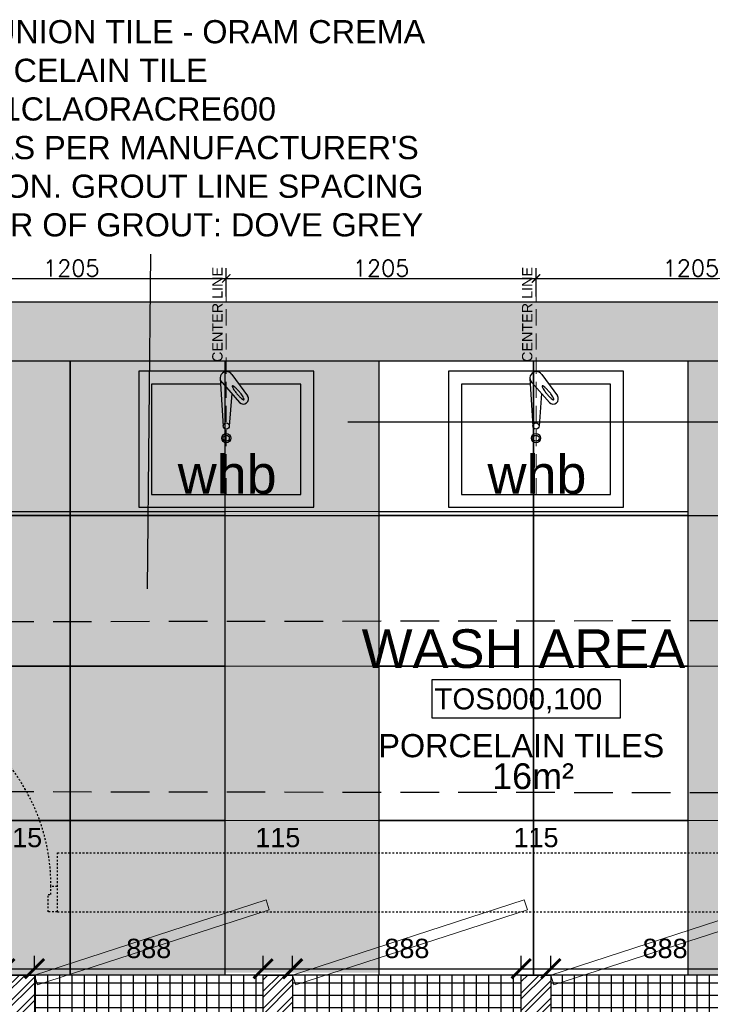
# Model space of a CAD drawing. Header units: millimetres. Extents: x -115474967 to 444143, y -74377 to 241828222.
# Tile 160 of 256: x -115518 to -112834, y 245500 to 249324. Entities that reach past the tile are written whole.
import ezdxf
from ezdxf.enums import TextEntityAlignment as Align

# ---------------------------------------------------------------- set-up
doc = ezdxf.new("R2010")
doc.units = ezdxf.units.MM
doc.header["$MEASUREMENT"] = 0
for name, pattern in [('$0$DASHED2', [0.375, 0.25, -0.125]), ('2DASHED', [0.75, 0.5, -0.25]), ('Dashed', [280, 140, -140])]:
    doc.linetypes.add(name, pattern=pattern)
for name, color, linetype in [('0-ELEV.25', 4, 'Continuous'), ('0-HACH', 9, 'Continuous'), ('00-1 FloorFinish', 1, 'Continuous'), ('00-1 FloorLevel', 7, 'Continuous'), ('00-2 Demolish', 5, 'Dashed'), ('00-2 Walls', 4, 'Continuous'), ('00-2 Walls Exist', 7, 'Continuous'), ('00-3 Elev 04', 8, 'Continuous'), ('00-5 Dims', 8, 'Continuous'), ('00-6 H-Brickwork', 9, 'Continuous'), ('01-1 Notes', 7, 'Continuous'), ('A-DOOR NUMBERS', 7, 'Continuous'), ('CEIL-PLAN', 7, 'Continuous'), ('CEIL-SECT', 2, 'Continuous'), ('DIMS-20', 9, 'Continuous'), ('EB Retained', 9, 'Continuous'), ('TEXT-20', 2, 'Continuous'), ('TEXT-50', 2, 'Continuous'), ('WINDOWS_AND_DOORS', 1, 'Continuous')]:
    doc.layers.add(name, color=color, linetype=linetype)
doc.layers.add('00-1 Labels', color=4, linetype='Continuous', lineweight=35)
doc.layers.add('0_cons_01', color=40, linetype='Continuous', lineweight=0, plot=False)
doc.layers.add('New_B  _  FLOORS  _  Slabs.exist_Pen_No__101', color=7, linetype='Continuous', lineweight=13, true_color=0x747474)
doc.styles.add('ARIAL', font='arial.ttf')
doc.styles.add('DIMS', font='simplex.shx')
doc.styles.add('TEXT-20', font='arial.ttf', dxfattribs={"height": 40})
doc.styles.add('TEXT-50', font='arial.ttf', dxfattribs={"height": 100})
doc.dimstyles.new('Detail 1_25 SCALE', dxfattribs={"dimtxt": 75, "dimasz": 75, "dimexe": 50, "dimexo": 40, "dimgap": 40, "dimtad": 1, "dimdec": 0, "dimrnd": 1, "dimtxsty": 'ARIAL', "dimblk": 'ARCHTICK', "dimcen": 50, "dimdle": 50, "dimclrd": 256, "dimclre": 256, "dimclrt": 2, "dimadec": 0, "dimazin": 0, "dimtfac": 1, "dimtdec": 0, "dimtix": 1, "dimtmove": 2, "dimatfit": 3, "dimldrblk": 'CLOSEDBLANK', "dimfxl": 125, "dimfxlon": 1, "dimarcsym": 0})
doc.dimstyles.new('DIM-20', dxfattribs={"dimscale": 4, "dimtxt": 10, "dimasz": 8, "dimexe": 10, "dimexo": 5, "dimgap": 4, "dimtad": 1, "dimdec": 0, "dimrnd": 5, "dimdsep": 46, "dimtxsty": 'DIMS', "dimblk": 'ARCHTICK', "dimcen": 25, "dimdle": 10, "dimclrd": 9, "dimclre": 9, "dimclrt": 4, "dimadec": 0, "dimazin": 0, "dimtfac": 1, "dimtdec": 0, "dimtmove": 2, "dimatfit": 2, "dimfxl": 1, "dimtolj": 1, "dimtzin": 0, "dimarcsym": 0})

# ---------------------------------------------------------------- blocks, each defined once
blk = doc.blocks.new('tap')
for p, q in [((189706, 56398.9), (189760.8, 56485.4)), ((189749.1, 56374.3), (189795.6, 56465.6)), ((189774.9, 56425), (189896.3, 56462)), ((189736.6, 56361.3), (189904.8, 56439.7))]:
    blk.add_line(p, q)
blk.add_circle((189899.8, 56450.5), 12)
for centre, radius, start, end in [((189777.7, 56474.7), 20, 333.0511, 147.6318), ((189932.5, 56355.2), 198.9, 151.5316, 155.6798), ((189932.5, 56355.2), 198.9, 147.3835, 151.5316), ((189593.6, 56538.9), 198.9, 327.3835, 331.5316), ((189851.2, 56407.2), 102.4, 141.6003, 147.3835), ((189593.6, 56538.9), 198.9, 331.5316, 335.6798), ((189804, 56444.6), 42.1, 128.6174, 141.6003), ((189681.5, 56499.2), 102.4, 335.6798, 341.463), ((189778.8, 56476.1), 1.76, 61.5316, 128.6174), ((189738.7, 56480), 42.1, 341.463, 354.4459), ((189778.8, 56476.1), 1.76, 354.4459, 61.5316), ((189787.4, 56414.1), 42.1, 161.463, 174.4459), ((189747.3, 56418), 1.76, 174.4459, 241.5316), ((189747.3, 56418), 1.76, 241.5316, 308.6174), ((189844.5, 56394.9), 102.4, 155.6798, 161.463), ((189722.1, 56449.5), 42.1, 308.6174, 321.6003), ((189674.9, 56486.9), 102.4, 321.6003, 327.3835), ((189726.1, 56384), 25, 143.4625, 337.2205)]:
    blk.add_arc(centre, radius, start, end)
blk = doc.blocks.new('Room Tags')
at = {"layer": '00-1 FloorLevel', "color": 2}
blk.add_lwpolyline([(-571.3, -75.7), (646.5, -75.7), (646.5, -324.7), (-571.3, -324.7)], close=True, dxfattribs=at)
at = {"layer": '00-1 FloorFinish', "style": 'ARIAL'}
blk.add_attdef('F-FINISH', text='', height=150, dxfattribs=at).set_placement((5.1, -578), align=Align.CENTER)
at = {"layer": '00-1 FloorLevel', "style": 'ARIAL'}
blk.add_text('TOS:', height=136.36, dxfattribs=at).set_placement((-557.4, -200.2), align=Align.MIDDLE_LEFT)
blk.add_attdef('000,000', text='', height=136.4, dxfattribs=at).set_placement((606.9, -200.2), align=Align.MIDDLE_RIGHT)
at = {"layer": '00-1 Labels', "style": 'ARIAL'}
for tag, p in [('ROOM1?', (19, 746.2)), ('ROOM2?', (19, 373.1)), ('ROOM3?', (19, 0))]:
    blk.add_attdef(tag, text='', height=250, dxfattribs=at).set_placement(p, align=Align.CENTER)
blk = doc.blocks.new('_ArchTick')
at = {"color": 0, "linetype": 'ByBlock', "const_width": 0.15}
blk.add_lwpolyline([(-0.5, -0.5), (0.5, 0.5)], dxfattribs=at)
blk = doc.blocks.new('*D407')
at = {"layer": '00-5 Dims', "lineweight": -2, "transparency": 16777216}
for p, q in [((-115576, 245638.4), (-115576, 245688.4)), ((-115461, 245638.4), (-115461, 245688.4)), ((-115626, 245638.4), (-115411, 245638.4))]:
    blk.add_line(p, q, dxfattribs=at)
at = {"layer": 'Defpoints', "color": 0, "transparency": 16777216}
for p in [(-115461, 245638.4), (-115576, 245613.9), (-115461, 245613.9)]:
    blk.add_point(p, dxfattribs=at)
at = {"layer": '00-5 Dims', "lineweight": -2, "transparency": 16777216, "xscale": 75, "yscale": 75, "zscale": 75, "rotation": 180}
blk.add_blockref('_ArchTick', (-115576, 245638.4), dxfattribs=at)
at = {"layer": '00-5 Dims', "lineweight": -2, "transparency": 16777216, "xscale": 75, "yscale": 75, "zscale": 75}
blk.add_blockref('_ArchTick', (-115461, 245638.4), dxfattribs=at)
at = {"layer": '00-5 Dims', "color": 2, "transparency": 16777216, "insert": (-115518.5, 246147.4), "char_height": 75, "attachment_point": 5, "style": 'ARIAL'}
blk.add_mtext('115', dxfattribs=at)
blk = doc.blocks.new('_ClosedBlank')
at = {"color": 0, "linetype": 'ByBlock', "lineweight": -2}
for p, q in [((-1, 0.167), (0, 0)), ((-1, 0.167), (-1, -0.167)), ((0, 0), (-1, -0.167))]:
    blk.add_line(p, q, dxfattribs=at)
blk = doc.blocks.new('*D408')
at = {"layer": '00-5 Dims', "lineweight": -2, "transparency": 16777216}
for p, q in [((-115461, 245638.4), (-115461, 245688.4)), ((-114572.6, 245638.4), (-114572.6, 245688.4)), ((-115511, 245638.4), (-114522.6, 245638.4))]:
    blk.add_line(p, q, dxfattribs=at)
at = {"layer": 'Defpoints', "color": 0, "transparency": 16777216}
for p in [(-114572.6, 245638.4), (-115461, 245613.9), (-114572.6, 245613.9)]:
    blk.add_point(p, dxfattribs=at)
at = {"layer": '00-5 Dims', "lineweight": -2, "transparency": 16777216, "xscale": 75, "yscale": 75, "zscale": 75, "rotation": 180}
blk.add_blockref('_ArchTick', (-115461, 245638.4), dxfattribs=at)
at = {"layer": '00-5 Dims', "lineweight": -2, "transparency": 16777216, "xscale": 75, "yscale": 75, "zscale": 75}
blk.add_blockref('_ArchTick', (-114572.6, 245638.4), dxfattribs=at)
at = {"layer": '00-5 Dims', "color": 2, "transparency": 16777216, "insert": (-115016.8, 245716.7), "char_height": 75, "attachment_point": 5, "style": 'ARIAL'}
blk.add_mtext('888', dxfattribs=at)
blk = doc.blocks.new('*D409')
at = {"layer": '00-5 Dims', "lineweight": -2, "transparency": 16777216}
for p, q in [((-114572.6, 245638.4), (-114572.6, 245688.4)), ((-114457.6, 245638.4), (-114457.6, 245688.4)), ((-114622.6, 245638.4), (-114407.6, 245638.4))]:
    blk.add_line(p, q, dxfattribs=at)
at = {"layer": 'Defpoints', "color": 0, "transparency": 16777216}
for p in [(-114457.6, 245638.4), (-114572.6, 245613.9), (-114457.6, 245613.9)]:
    blk.add_point(p, dxfattribs=at)
at = {"layer": '00-5 Dims', "lineweight": -2, "transparency": 16777216, "xscale": 75, "yscale": 75, "zscale": 75, "rotation": 180}
blk.add_blockref('_ArchTick', (-114572.6, 245638.4), dxfattribs=at)
at = {"layer": '00-5 Dims', "lineweight": -2, "transparency": 16777216, "xscale": 75, "yscale": 75, "zscale": 75}
blk.add_blockref('_ArchTick', (-114457.6, 245638.4), dxfattribs=at)
at = {"layer": '00-5 Dims', "color": 2, "transparency": 16777216, "insert": (-114515.1, 246147.4), "char_height": 75, "attachment_point": 5, "style": 'ARIAL'}
blk.add_mtext('115', dxfattribs=at)
blk = doc.blocks.new('*D410')
at = {"layer": '00-5 Dims', "lineweight": -2, "transparency": 16777216}
for p, q in [((-114457.6, 245638.4), (-114457.6, 245688.4)), ((-113569.3, 245638.4), (-113569.3, 245688.4)), ((-114507.6, 245638.4), (-113519.3, 245638.4))]:
    blk.add_line(p, q, dxfattribs=at)
at = {"layer": 'Defpoints', "color": 0, "transparency": 16777216}
for p in [(-113569.3, 245638.4), (-114457.6, 245613.9), (-113569.3, 245613.9)]:
    blk.add_point(p, dxfattribs=at)
at = {"layer": '00-5 Dims', "lineweight": -2, "transparency": 16777216, "xscale": 75, "yscale": 75, "zscale": 75, "rotation": 180}
blk.add_blockref('_ArchTick', (-114457.6, 245638.4), dxfattribs=at)
at = {"layer": '00-5 Dims', "lineweight": -2, "transparency": 16777216, "xscale": 75, "yscale": 75, "zscale": 75}
blk.add_blockref('_ArchTick', (-113569.3, 245638.4), dxfattribs=at)
at = {"layer": '00-5 Dims', "color": 2, "transparency": 16777216, "insert": (-114013.5, 245716.7), "char_height": 75, "attachment_point": 5, "style": 'ARIAL'}
blk.add_mtext('888', dxfattribs=at)
blk = doc.blocks.new('*D411')
at = {"layer": '00-5 Dims', "lineweight": -2, "transparency": 16777216}
for p, q in [((-113569.3, 245638.4), (-113569.3, 245688.4)), ((-113454.3, 245638.4), (-113454.3, 245688.4)), ((-113619.3, 245638.4), (-113404.3, 245638.4))]:
    blk.add_line(p, q, dxfattribs=at)
at = {"layer": 'Defpoints', "color": 0, "transparency": 16777216}
for p in [(-113454.3, 245638.4), (-113569.3, 245613.9), (-113454.3, 245613.9)]:
    blk.add_point(p, dxfattribs=at)
at = {"layer": '00-5 Dims', "lineweight": -2, "transparency": 16777216, "xscale": 75, "yscale": 75, "zscale": 75, "rotation": 180}
blk.add_blockref('_ArchTick', (-113569.3, 245638.4), dxfattribs=at)
at = {"layer": '00-5 Dims', "lineweight": -2, "transparency": 16777216, "xscale": 75, "yscale": 75, "zscale": 75}
blk.add_blockref('_ArchTick', (-113454.3, 245638.4), dxfattribs=at)
at = {"layer": '00-5 Dims', "color": 2, "transparency": 16777216, "insert": (-113511.8, 246147.4), "char_height": 75, "attachment_point": 5, "style": 'ARIAL'}
blk.add_mtext('115', dxfattribs=at)
blk = doc.blocks.new('*D412')
at = {"layer": '00-5 Dims', "lineweight": -2, "transparency": 16777216}
for p, q in [((-113454.3, 245638.4), (-113454.3, 245688.4)), ((-112566, 245638.4), (-112566, 245688.4)), ((-113504.3, 245638.4), (-112516, 245638.4))]:
    blk.add_line(p, q, dxfattribs=at)
at = {"layer": 'Defpoints', "color": 0, "transparency": 16777216}
for p in [(-112566, 245638.4), (-113454.3, 245613.9), (-112566, 245613.9)]:
    blk.add_point(p, dxfattribs=at)
at = {"layer": '00-5 Dims', "lineweight": -2, "transparency": 16777216, "xscale": 75, "yscale": 75, "zscale": 75, "rotation": 180}
blk.add_blockref('_ArchTick', (-113454.3, 245638.4), dxfattribs=at)
at = {"layer": '00-5 Dims', "lineweight": -2, "transparency": 16777216, "xscale": 75, "yscale": 75, "zscale": 75}
blk.add_blockref('_ArchTick', (-112566, 245638.4), dxfattribs=at)
at = {"layer": '00-5 Dims', "color": 2, "transparency": 16777216, "insert": (-113010.1, 245716.7), "char_height": 75, "attachment_point": 5, "style": 'ARIAL'}
blk.add_mtext('888', dxfattribs=at)
blk = doc.blocks.new('*D524')
at = {"layer": 'Defpoints', "color": 0, "transparency": 16777216}
for p in [(-114715.8, 248319.2), (-114715.8, 248228.9), (-115919.8, 247998.9)]:
    blk.add_point(p, dxfattribs=at)
at = {"layer": 'DIMS-20', "color": 9, "lineweight": -2, "transparency": 16777216}
for p, q in [((-115919.8, 248018.9), (-115919.8, 248359.2)), ((-114715.8, 248248.9), (-114715.8, 248359.2)), ((-115959.8, 248319.2), (-114675.8, 248319.2))]:
    blk.add_line(p, q, dxfattribs=at)
at = {"layer": 'DIMS-20', "color": 9, "lineweight": -2, "transparency": 16777216, "xscale": 32, "yscale": 32, "zscale": 32, "rotation": 180}
blk.add_blockref('_ArchTick', (-115919.8, 248319.2), dxfattribs=at)
at = {"layer": 'DIMS-20', "color": 9, "lineweight": -2, "transparency": 16777216, "xscale": 32, "yscale": 32, "zscale": 32}
blk.add_blockref('_ArchTick', (-114715.8, 248319.2), dxfattribs=at)
at = {"layer": 'DIMS-20', "color": 4, "transparency": 16777216, "insert": (-115317.8, 248359.2), "char_height": 64, "attachment_point": 5, "style": 'DIMS'}
blk.add_mtext('\\A1;1205', dxfattribs=at)
blk = doc.blocks.new('*D525')
at = {"layer": 'Defpoints', "color": 0, "transparency": 16777216}
for p in [(-113511.8, 248319.2), (-114715.8, 248228.9), (-113511.8, 248228.9)]:
    blk.add_point(p, dxfattribs=at)
at = {"layer": 'DIMS-20', "color": 9, "lineweight": -2, "transparency": 16777216}
for p, q in [((-114715.8, 248248.9), (-114715.8, 248359.2)), ((-113511.8, 248248.9), (-113511.8, 248359.2)), ((-114755.8, 248319.2), (-113471.8, 248319.2))]:
    blk.add_line(p, q, dxfattribs=at)
at = {"layer": 'DIMS-20', "color": 9, "lineweight": -2, "transparency": 16777216, "xscale": 32, "yscale": 32, "zscale": 32, "rotation": 180}
blk.add_blockref('_ArchTick', (-114715.8, 248319.2), dxfattribs=at)
at = {"layer": 'DIMS-20', "color": 9, "lineweight": -2, "transparency": 16777216, "xscale": 32, "yscale": 32, "zscale": 32}
blk.add_blockref('_ArchTick', (-113511.8, 248319.2), dxfattribs=at)
at = {"layer": 'DIMS-20', "color": 4, "transparency": 16777216, "insert": (-114113.8, 248359.2), "char_height": 64, "attachment_point": 5, "style": 'DIMS'}
blk.add_mtext('\\A1;1205', dxfattribs=at)
blk = doc.blocks.new('*D526')
at = {"layer": 'Defpoints', "color": 0, "transparency": 16777216}
for p in [(-112307.8, 248319.2), (-113511.8, 248228.9), (-112307.8, 248228.9)]:
    blk.add_point(p, dxfattribs=at)
at = {"layer": 'DIMS-20', "color": 9, "lineweight": -2, "transparency": 16777216}
for p, q in [((-113511.8, 248248.9), (-113511.8, 248359.2)), ((-112307.8, 248248.9), (-112307.8, 248359.2)), ((-113551.8, 248319.2), (-112267.8, 248319.2))]:
    blk.add_line(p, q, dxfattribs=at)
at = {"layer": 'DIMS-20', "color": 9, "lineweight": -2, "transparency": 16777216, "xscale": 32, "yscale": 32, "zscale": 32, "rotation": 180}
blk.add_blockref('_ArchTick', (-113511.8, 248319.2), dxfattribs=at)
at = {"layer": 'DIMS-20', "color": 9, "lineweight": -2, "transparency": 16777216, "xscale": 32, "yscale": 32, "zscale": 32}
blk.add_blockref('_ArchTick', (-112307.8, 248319.2), dxfattribs=at)
at = {"layer": 'DIMS-20', "color": 4, "transparency": 16777216, "insert": (-112909.8, 248359.2), "char_height": 64, "attachment_point": 5, "style": 'DIMS'}
blk.add_mtext('\\A1;1205', dxfattribs=at)

msp = doc.modelspace()

# ---------------------------------------------------------------- hatches: boundary and pattern name
at = {"transparency": 33554559}
h = msp.add_hatch(dxfattribs=at)
h.set_pattern_fill('ANSI37', color=256, scale=15, angle=45)
h.set_pattern_definition([(90, (-222232.57, 146332.55), (-47.625, 0), []), (180, (-222232.57, 146332.55), (-7e-15, -47.625), [])])
h.paths.add_polyline_path([(-116521.80524, 244513.8909), (-115575.97191, 244513.8909), (-115575.97191, 245613.8909), (-116521.80524, 245613.8909)])
h.paths.add_polyline_path([(-115460.97191, 245613.8909), (-114572.63857, 245613.8909), (-114572.63857, 244513.8909), (-115460.97191, 244513.8909)])
h.paths.add_polyline_path([(-114457.63857, 244513.8909), (-113569.30524, 244513.8909), (-113569.30524, 245613.8909), (-114457.63857, 245613.8909)])
h.paths.add_polyline_path([(-113454.30524, 245613.8909), (-112565.97191, 245613.8909), (-112565.97191, 244513.8909), (-113454.30524, 244513.8909)])
h.paths.add_polyline_path([(-112450.97191, 244513.8909), (-111562.63857, 244513.8909), (-111562.63857, 245613.8909), (-112450.97191, 245613.8909)])
h.paths.add_polyline_path([(-111447.63857, 245613.8909), (-110501.80524, 245613.8909), (-110501.80524, 244513.8909), (-111447.63857, 244513.8909)])
at = {"layer": '0-HACH'}
h = msp.add_hatch(dxfattribs=at)
h.set_pattern_fill('AR-SAND', scale=0.8, style=0)
h.set_pattern_definition([(37.5, (-224032.57, 146342.198), (-1.280025, 39.153059), [0, -30.8864, 0, -34.544, 0, -33.02]), (7.5, (-224032.57, 146342.2), (35.961863, 57.346008), [0, -16.6624, 0, -27.8384, 0, -10.668]), (327.5, (-224057.563, 146342.198), (63.27939, 0.114975), [0, -10.16, 0, -36.576, 0, -47.752]), (317.5, (-224057.563, 146342.2), (61.084516, 17.834346), [0, -5.08, 0, -23.9776, 0, -27.432])])
h.paths.add_polyline_path([(-114721.80571, 246823.53652), (-114121.80587, 246823.53652), (-114121.80587, 246223.53652), (-114721.80571, 246223.53652)])
h.paths.add_polyline_path([(-114721.80571, 246223.53652), (-114121.80587, 246223.53652), (-114121.80587, 245623.53652), (-114721.80571, 245623.53652)])
h.paths.add_polyline_path([(-114721.80571, 248008.53652), (-114121.80587, 248008.53652), (-114121.80587, 246823.53652), (-114721.80571, 246823.53652)])
h = msp.add_hatch(dxfattribs=at)
h.set_pattern_fill('AR-SAND', scale=0.8, style=0)
h.set_pattern_definition([(37.5, (-222232.57, 146332.552), (-1.280025, 39.153059), [0, -30.8864, 0, -34.544, 0, -33.02]), (7.5, (-222232.57, 146332.55), (35.961863, 57.346008), [0, -16.6624, 0, -27.8384, 0, -10.668]), (327.5, (-222257.563, 146332.552), (63.27939, 0.114975), [0, -10.16, 0, -36.576, 0, -47.752]), (317.5, (-222257.563, 146332.55), (61.084516, 17.834346), [0, -5.08, 0, -23.9776, 0, -27.432])])
h.paths.add_polyline_path([(-112921.80618, 246813.8909), (-112321.80633, 246813.8909), (-112321.80633, 246213.8909), (-112921.80618, 246213.8909)])
h.paths.add_polyline_path([(-112921.80618, 246213.8909), (-112321.80633, 246213.8909), (-112321.80633, 245613.8909), (-112921.80618, 245613.8909)])
h.paths.add_polyline_path([(-112921.80618, 247998.8909), (-112321.80633, 247998.8909), (-112321.80633, 246813.8909), (-112921.80618, 246813.8909)])
at = {"layer": '00-6 H-Brickwork'}
h = msp.add_hatch(dxfattribs=at)
h.set_pattern_fill('ANSI32', color=256, scale=5, angle=540, style=0)
h.set_pattern_definition([(225, (-182237.805, 190188.363), (33.67596, -33.67596), []), (225, (-182260.256, 190188.363), (33.67596, -33.67596), [])])
h.paths.add_polyline_path([(-115575.97191, 245613.8909), (-115460.97191, 245613.8909), (-115460.97191, 244513.8909), (-115575.97191, 244513.8909)])
h.paths.add_polyline_path([(-114572.63857, 245613.8909), (-114457.63857, 245613.8909), (-114457.63857, 244513.8909), (-114572.63857, 244513.8909)])
h.paths.add_polyline_path([(-113569.30524, 245613.8909), (-113454.30524, 245613.8909), (-113454.30524, 244513.8909), (-113569.30524, 244513.8909)])
h.paths.add_polyline_path([(-112565.97191, 245613.8909), (-112450.97191, 245613.8909), (-112450.97191, 244513.8909), (-112565.97191, 244513.8909)])
h.paths.add_polyline_path([(-111562.63857, 245613.8909), (-111447.63857, 245613.8909), (-111447.63857, 244513.8909), (-111562.63857, 244513.8909)])
at = {"layer": 'EB Retained', "lineweight": 0, "true_color": 0xbababa}
h = msp.add_hatch(color=9, dxfattribs=at)
h.dxf.hatch_style = 1
h.paths.add_polyline_path([(-110501.80524, 247998.8909), (-110501.80524, 247308.27856), (-110271.80524, 247308.27856), (-110271.80524, 248308.8909), (-110375.30524, 248308.8909), (-110501.80524, 248308.8909), (-110501.80524, 248228.8909), (-116751.80524, 248228.8909), (-116751.81191, 247308.27856), (-116521.81191, 247308.27856), (-116521.80524, 247998.8909)])
at = {"layer": 'New_B  _  FLOORS  _  Slabs.exist_Pen_No__101', "linetype": 'Continuous', "lineweight": 0, "true_color": 0xf0ed2d, "transparency": 33554559}
h = msp.add_hatch(color=2, dxfattribs=at)
h.dxf.hatch_style = 1
h.paths.add_polyline_path([(-112321.80633, 247994.59966), (-110501.80524, 247994.59966), (-110501.80524, 247308.27856), (-110271.80524, 247308.27856), (-110271.80524, 246498.27856), (-110501.80524, 246498.27856), (-110501.80524, 245613.8909), (-112321.80633, 245613.8909)])
h.paths.add_polyline_path([(-114721.80571, 247413.8909), (-114721.80571, 247998.8909), (-115919.80524, 247998.8909), (-115921.8054, 247413.8909), (-116521.80524, 247413.8909), (-116521.81191, 247308.27856), (-116751.81191, 247308.27856), (-116751.80524, 246498.27856), (-116521.80524, 246498.27855), (-116521.80524, 245613.8909), (-114721.80571, 245613.8909), (-114721.80571, 246213.8909), (-114721.80571, 246813.8909)])

# ---------------------------------------------------------------- linework, layer by layer
msp.add_line((-116521.80524, 247398.8909), (-110501.80524, 247398.8909))
for points in [[(-115055.80524, 247430.63255), (-114375.80524, 247430.63255), (-114375.80524, 247958.8909), (-115055.80524, 247958.8909)], [(-113851.80524, 247430.63255), (-113171.80524, 247430.63255), (-113171.80524, 247958.8909), (-113851.80524, 247958.8909)]]:
    msp.add_lwpolyline(points, close=True)
for points in [[(-114738.18148, 247908.8909), (-115005.80524, 247908.8909), (-115005.80524, 247480.63255), (-114425.80524, 247480.63255), (-114425.80524, 247908.8909), (-114666.43276, 247908.8909)], [(-113534.18148, 247908.8909), (-113801.80524, 247908.8909), (-113801.80524, 247480.63255), (-113221.80524, 247480.63255), (-113221.80524, 247908.8909), (-113462.43276, 247908.8909)]]:
    msp.add_lwpolyline(points)
for centre, radius in [((-114715.80524, 247698.8909), 17.61911), ((-114715.80524, 247698.8909), 11.90618), ((-113511.80524, 247698.8909), 17.61911), ((-113511.80524, 247698.8909), 11.90618)]:
    msp.add_circle(centre, radius)
at = {"layer": '0-ELEV.25'}
msp.add_lwpolyline([(-116751.81191, 247308.27856), (-116521.81191, 247308.27856), (-116521.80524, 247413.8909), (-115921.8054, 247413.8909), (-115919.80524, 247998.8909), (-115919.80524, 247998.8909), (-112921.80618, 247998.8909), (-112921.80618, 245613.8909), (-116521.80524, 245613.8909), (-116521.80524, 246498.27855), (-116751.80524, 246498.27856)], close=True, dxfattribs=at)
at = {"layer": '0-ELEV.25', "lineweight": 0}
for points in [[(-114721.80571, 247998.8909), (-114121.80587, 247998.8909), (-114121.80587, 247398.8909), (-114721.80571, 247398.8909)], [(-112921.80618, 247998.8909), (-112321.80633, 247998.8909), (-112321.80633, 246813.8909), (-112921.80618, 246813.8909)], [(-112921.80618, 247998.8909), (-112321.80633, 247998.8909), (-112321.80633, 247398.8909), (-112921.80618, 247398.8909)], [(-114721.80571, 247413.8909), (-114121.80587, 247413.8909), (-114121.80587, 246813.8909), (-114721.80571, 246813.8909)], [(-114721.80571, 246813.8909), (-114121.80587, 246813.8909), (-114121.80587, 246213.8909), (-114721.80571, 246213.8909)], [(-112921.80618, 246813.8909), (-112321.80633, 246813.8909), (-112321.80633, 246213.8909), (-112921.80618, 246213.8909)], [(-114721.80571, 246213.8909), (-114121.80587, 246213.8909), (-114121.80587, 245613.8909), (-114721.80571, 245613.8909)]]:
    msp.add_lwpolyline(points, close=True, dxfattribs=at)
at = {"layer": '00-2 Demolish', "ltscale": 0.05}
for p, q in [((-115371.80524, 246088.8909), (-111651.80524, 246088.8909)), ((-115371.80524, 245858.8909), (-115371.80524, 246088.8909)), ((-115407.80524, 245926.3909), (-115397.00524, 245926.3909)), ((-115407.80524, 245858.8909), (-115407.80524, 245926.3909)), ((-115397.00524, 245926.3909), (-115397.00524, 245957.87757)), ((-115371.80524, 245957.87757), (-115397.00524, 245957.87757)), ((-115371.80524, 245858.8909), (-115371.80524, 245957.8909)), ((-115371.80524, 245858.8909), (-115371.80524, 245957.87757)), ((-115371.80524, 245858.8909), (-115407.80524, 245858.8909)), ((-115371.80524, 245858.8909), (-111651.80524, 245858.8909))]:
    msp.add_line(p, q, dxfattribs=at)
msp.add_arc((-116155.92698, 245959.37678), 758.9232, 359.88782136, 87.33238065, dxfattribs=at)
at = {"layer": '00-2 Walls'}
for points in [[(-115575.97191, 245613.8909), (-115460.97191, 245613.8909), (-115460.97191, 244513.8909), (-115575.97191, 244513.8909)], [(-114572.63857, 245613.8909), (-114457.63857, 245613.8909), (-114457.63857, 244513.8909), (-114572.63857, 244513.8909)], [(-113569.30524, 245613.8909), (-113454.30524, 245613.8909), (-113454.30524, 244513.8909), (-113569.30524, 244513.8909)]]:
    msp.add_lwpolyline(points, close=True, dxfattribs=at)
at = {"layer": '00-2 Walls Exist'}
for p, q in [((-116751.80524, 248228.8909), (-110501.80524, 248228.8909)), ((-115919.80524, 247998.8909), (-110501.80524, 247998.8909))]:
    msp.add_line(p, q, dxfattribs=at)
at = {"layer": '00-3 Elev 04', "linetype": 'Continuous'}
msp.add_line((-110501.80524, 245613.8909), (-116521.80524, 245613.8909), dxfattribs=at)
for points in [[(-115921.8054, 247998.8909), (-115321.80555, 247998.8909), (-115321.80555, 247398.8909), (-115921.8054, 247398.8909)], [(-115321.80555, 247998.8909), (-114721.80571, 247998.8909), (-114721.80571, 247398.8909), (-115321.80555, 247398.8909)], [(-114121.80587, 247998.8909), (-113521.80602, 247998.8909), (-113521.80602, 247398.8909), (-114121.80587, 247398.8909)], [(-113521.80602, 247998.8909), (-112921.80618, 247998.8909), (-112921.80618, 247398.8909), (-113521.80602, 247398.8909)], [(-115921.8054, 247413.8909), (-115321.80555, 247413.8909), (-115321.80555, 246813.8909), (-115921.8054, 246813.8909)], [(-115321.80555, 247413.8909), (-114721.80571, 247413.8909), (-114721.80571, 246813.8909), (-115321.80555, 246813.8909)], [(-114121.80587, 247413.8909), (-113521.80602, 247413.8909), (-113521.80602, 246813.8909), (-114121.80587, 246813.8909)], [(-113521.80602, 247413.8909), (-112921.80618, 247413.8909), (-112921.80618, 246813.8909), (-113521.80602, 246813.8909)], [(-115921.8054, 246813.8909), (-115321.80555, 246813.8909), (-115321.80555, 246213.8909), (-115921.8054, 246213.8909)], [(-115321.80555, 246813.8909), (-114721.80571, 246813.8909), (-114721.80571, 246213.8909), (-115321.80555, 246213.8909)], [(-114121.80587, 246813.8909), (-113521.80602, 246813.8909), (-113521.80602, 246213.8909), (-114121.80587, 246213.8909)], [(-113521.80602, 246813.8909), (-112921.80618, 246813.8909), (-112921.80618, 246213.8909), (-113521.80602, 246213.8909)], [(-115921.8054, 246213.8909), (-115321.80555, 246213.8909), (-115321.80555, 245613.8909), (-115921.8054, 245613.8909)], [(-115321.80555, 246213.8909), (-114721.80571, 246213.8909), (-114721.80571, 245613.8909), (-115321.80555, 245613.8909)], [(-114121.80587, 246213.8909), (-113521.80602, 246213.8909), (-113521.80602, 245613.8909), (-114121.80587, 245613.8909)], [(-113521.80602, 246213.8909), (-112921.80618, 246213.8909), (-112921.80618, 245613.8909), (-113521.80602, 245613.8909)]]:
    msp.add_lwpolyline(points, close=True, dxfattribs=at)
at = {"layer": '0_cons_01'}
for points in [[(-115460.97191, 245613.8909), (-114572.63857, 245613.8909), (-114572.63857, 244513.8909), (-115460.97191, 244513.8909)], [(-114457.63857, 244513.8909), (-113569.30524, 244513.8909), (-113569.30524, 245613.8909), (-114457.63857, 245613.8909)]]:
    msp.add_lwpolyline(points, close=True, dxfattribs=at)
at = {"layer": 'CEIL-PLAN', "color": 6, "linetype": '2DASHED', "ltscale": 300}
for points in [[(-116963.82716, 246984.8896), (-109889.47814, 246994.8896)], [(-116963.82716, 246984.8896), (-109889.47814, 246994.8896)], [(-116963.82716, 246328.39239), (-109889.47814, 246318.39239)], [(-116963.82716, 246328.39239), (-109889.47814, 246318.39239)]]:
    msp.add_lwpolyline(points, dxfattribs=at)
at = {"layer": 'CEIL-SECT', "color": 7, "linetype": '$0$DASHED2', "lineweight": 0, "ltscale": 250}
for p, q in [((-114715.80524, 247480.63255), (-114715.80524, 248334.23328)), ((-113511.80524, 247480.63255), (-113511.80524, 248359.23328))]:
    msp.add_line(p, q, dxfattribs=at)
at = {"layer": 'WINDOWS_AND_DOORS', "linetype": 'Continuous', "lineweight": 0}
for p, q in [((-115460.97191, 245613.8909), (-114561.14517, 245905.28845)), ((-114561.02339, 245905.32789), (-114548.82175, 245867.23411)), ((-114457.63857, 245613.8909), (-113557.81183, 245905.28845)), ((-113557.69006, 245905.32789), (-113545.48841, 245867.23411)), ((-113454.30524, 245613.8909), (-112554.4785, 245905.28845)), ((-115448.74546, 245575.80515), (-114548.82175, 245867.23411)), ((-114445.41212, 245575.80515), (-113545.48841, 245867.23411)), ((-113442.07879, 245575.80515), (-112542.15508, 245867.23411)), ((-115448.74546, 245575.80515), (-115460.97191, 245613.8909)), ((-114445.41212, 245575.80515), (-114457.63857, 245613.8909)), ((-113442.07879, 245575.80515), (-113454.30524, 245613.8909))]:
    msp.add_line(p, q, dxfattribs=at)

# ---------------------------------------------------------------- block references
at = {"rotation": 248.6761549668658}
for p in [(-98246.78874, 445173.22589), (-97042.78874, 445173.22589)]:
    msp.add_blockref('tap', p, dxfattribs=at)
ref = msp.add_blockref('Room Tags', (-113572.0544, 246806.52355), dxfattribs=dict(xscale=0.6000000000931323, yscale=0.6000000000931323, zscale=0.6000000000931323))
ref.add_attrib('ROOM3?', 'WASH AREA', dxfattribs={"layer": '00-1 Labels', "height": 150, "style": 'ARIAL'}).set_placement((-113560.6544, 246806.52355), align=Align.CENTER)
ref.add_attrib('000,000', '000,100', dxfattribs={"layer": '00-1 FloorLevel', "height": 81.818182, "style": 'ARIAL'}).set_placement((-113254.41843, 246686.41781), align=Align.MIDDLE_RIGHT)
ref.add_attrib('F-FINISH', 'PORCELAIN TILES', dxfattribs={"layer": '00-1 FloorFinish', "height": 90, "style": 'ARIAL'}).set_placement((-113569.00587, 246459.72404), align=Align.CENTER)

# ---------------------------------------------------------------- texts
at = {"layer": '01-1 Notes', "insert": (-113679.69617, 249322.55233), "char_height": 90, "width": 2672.8735667, "attachment_point": 3, "style": 'ARIAL'}
msp.add_mtext("\\pxql;{\\C7;600x600mm UNION TILE - ORAM CREMA GLAZED PORCELAIN TILE\\PCODE- SKU: 1CLAORACRE600 \\P\\C0;TO BE LAID AS PER MANUFACTURER'S SPECIFICATION. GROUT LINE SPACING 2mm. COLOUR OF GROUT: DOVE GREY}", dxfattribs=at)
at = {"layer": 'A-DOOR NUMBERS', "color": 1, "insert": (-113682.34394, 246436.15404), "char_height": 100, "width": 1949.9798819, "attachment_point": 1, "style": 'ARIAL'}
msp.add_mtext('16m²', dxfattribs=at)
at = {"layer": 'TEXT-20', "color": 7, "linetype": 'Continuous', "char_height": 40, "width": 379.185661, "attachment_point": 1, "rotation": 90, "style": 'TEXT-20'}
for insert in [(-114770.15267, 247994.59966, -1009.99979), (-113566.15267, 247994.59966, -1009.99979)]:
    msp.add_mtext('CENTER LINE', dxfattribs=dict(at, insert=insert))
at = {"layer": 'TEXT-50', "linetype": 'Continuous', "lineweight": 0, "char_height": 150, "width": 497.4794999, "attachment_point": 9, "line_spacing_factor": 0.938532, "style": 'TEXT-50'}
for insert in [(-114519.80524, 247480.63255), (-113315.80524, 247480.63255)]:
    msp.add_mtext('whb', dxfattribs=dict(at, insert=insert))

# ---------------------------------------------------------------- dimensions: what is measured, and where the dimension line sits
at = {"layer": '00-5 Dims'}
for base, p1, p2, picture, middle in [((-115460.97191, 245638.36346), (-115575.97191, 245613.8909), (-115460.97191, 245613.8909), '*D407', (-115518.47191, 246147.36346)), ((-114457.63857, 245638.36346), (-114572.63857, 245613.8909), (-114457.63857, 245613.8909), '*D409', (-114515.13857, 246147.36346)), ((-113454.30524, 245638.36346), (-113569.30524, 245613.8909), (-113454.30524, 245613.8909), '*D411', (-113511.80524, 246147.36346))]:
    dim = msp.add_linear_dim(base=base, p1=p1, p2=p2, dimstyle='Detail 1_25 SCALE', dxfattribs=at)
    dim.commit()
    dim.dimension.update_dxf_attribs({"geometry": picture, "text_midpoint": middle, "dimtype": 160})
for base, p1, p2, picture, middle in [((-114572.63857, 245638.36346), (-115460.97191, 245613.8909), (-114572.63857, 245613.8909), '*D408', (-115016.80524, 245716.65644)), ((-113569.30524, 245638.36346), (-114457.63857, 245613.8909), (-113569.30524, 245613.8909), '*D410', (-114013.47191, 245716.65644)), ((-112565.97191, 245638.36346), (-113454.30524, 245613.8909), (-112565.97191, 245613.8909), '*D412', (-113010.13857, 245716.65644))]:
    dim = msp.add_linear_dim(base=base, p1=p1, p2=p2, dimstyle='Detail 1_25 SCALE', dxfattribs=at)
    dim.commit()
    dim.dimension.update_dxf_attribs({"geometry": picture, "text_midpoint": middle})
at = {"layer": 'DIMS-20'}
for base, p1, p2, picture, middle in [((-114715.80524, 248319.23328), (-115919.80524, 247998.8909), (-114715.80524, 248228.8909), '*D524', (-115317.80524, 248359.23328)), ((-113511.80524, 248319.23328), (-114715.80524, 248228.8909), (-113511.80524, 248228.8909), '*D525', (-114113.80524, 248359.23328)), ((-112307.80524, 248319.23328), (-113511.80524, 248228.8909), (-112307.80524, 248228.8909), '*D526', (-112909.80524, 248359.23328))]:
    dim = msp.add_linear_dim(base=base, p1=p1, p2=p2, dimstyle='DIM-20', override={"dimtxt": 16, "dimgap": 2}, dxfattribs=at)
    dim.commit()
    dim.dimension.update_dxf_attribs({"geometry": picture, "text_midpoint": middle})

# ---------------------------------------------------------------- leaders
for points in [[(-115021.80563, 247113.8909), (-115009.31763, 248413.60643)], [(-114243.2331, 247762.27021), (-112752.37528, 247762.27021)]]:
    msp.add_leader(points, dimstyle='DIM-20', override={"dimasz": 25, "dimgap": 2}, dxfattribs=at)

doc.saveas('drawing.dxf')
